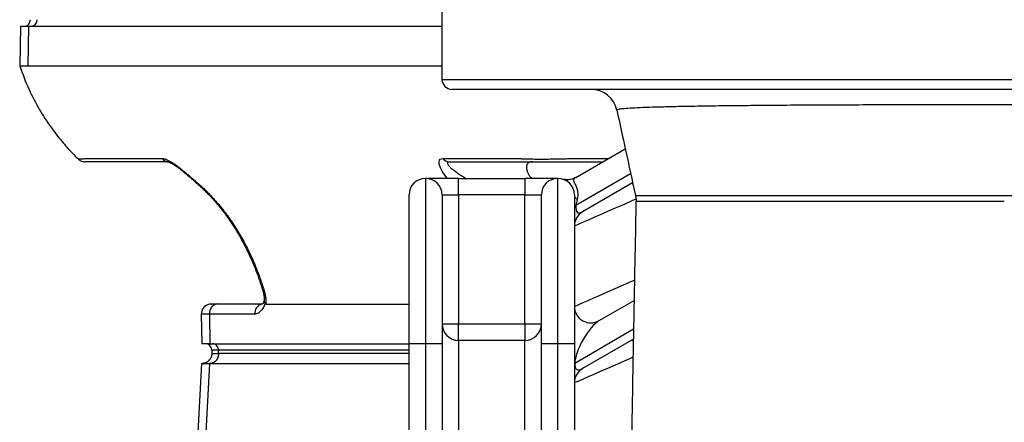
# Model space of a CAD drawing. Extents: x 131 to 726, y 61 to 2144.
# Tile 3 of 11: x 131 to 428, y 477 to 599. Entities that reach past the tile are written whole.
import ezdxf

# ---------------------------------------------------------------- set-up
doc = ezdxf.new("R2010")
doc.units = 0
doc.layers.get('0').update_dxf_attribs({"linetype": 'CONTINUOUS'})

msp = doc.modelspace()

# ---------------------------------------------------------------- linework, layer by layer
at = {"color": 7, "linetype": 'CONTINUOUS'}
for p, q in [((258.43, 604.97), (258.43, 580.97)), ((130.98, 597.04), (130.77, 585.04)), ((130.98, 597.04), (133.39, 597.04)), ((133.39, 597.04), (133.21, 585.04)), ((133.39, 597.04), (258.43, 597.04)), ((133.21, 585.04), (258.43, 585.04)), ((258.43, 580.97), (598.43, 580.97)), ((595.43, 577.97), (261.43, 577.97)), ((298.89, 551.29), (313.84, 560.01)), ((150.77, 557.05), (173.8, 557.05)), ((258.68, 557.05), (281.7, 557.05)), ((297.53, 557.05), (308.76, 557.05)), ((175.74, 556.04), (150.57, 556.04)), ((263.47, 551.04), (253.47, 551.04)), ((253.47, 551.04), (253.47, 501.04)), ((263.47, 551.04), (283.47, 551.04)), ((263.47, 546.04), (263.47, 551.04)), ((293.47, 551.04), (283.47, 551.04)), ((283.47, 551.04), (283.47, 546.04)), ((293.47, 501.04), (293.47, 551.04)), ((298.94, 542.9), (315.46, 552.53)), ((316.07, 549.73), (300.95, 540.91)), ((248.47, 501.04), (248.47, 546.04)), ((258.47, 546.04), (258.47, 501.04)), ((258.47, 546.04), (263.47, 546.04)), ((263.47, 546.04), (263.47, 507.04)), ((283.47, 546.04), (263.47, 546.04)), ((283.47, 507.04), (283.47, 546.04)), ((283.47, 546.04), (288.47, 546.04)), ((288.47, 501.04), (288.47, 546.04)), ((298.47, 546.04), (298.47, 501.04)), ((317, 545.88), (316.99, 545.88)), ((298.47, 542.9), (298.94, 542.9)), ((317.18, 544.04), (317.19, 544.04)), ((204.07, 513.04), (190.7, 513.04)), ((205.18, 513.04), (248.47, 513.04)), ((305.98, 508.01), (316.5, 514.14)), ((185.67, 509.99), (185.82, 501.04)), ((188.11, 509.99), (185.67, 509.99)), ((188.11, 509.99), (188.24, 501.04)), ((201.81, 509.99), (188.11, 509.99)), ((258.47, 507.04), (263.47, 507.04)), ((263.47, 502.04), (263.47, 507.04)), ((263.47, 507.04), (283.47, 507.04)), ((283.47, 507.04), (283.47, 502.04)), ((283.47, 507.04), (288.47, 507.04)), ((316.34, 505.4), (298.57, 495.03)), ((188.24, 501.04), (185.82, 501.04)), ((188.24, 501.04), (248.47, 501.04)), ((248.47, 376.14), (248.47, 501.04)), ((253.47, 501.04), (248.47, 501.04)), ((253.47, 501.04), (253.47, 391.05)), ((258.47, 501.04), (253.47, 501.04)), ((258.47, 501.04), (258.47, 391.05)), ((283.47, 502.04), (263.47, 502.04)), ((263.47, 502.04), (263.47, 462.44)), ((283.47, 466.81), (283.47, 502.04)), ((288.47, 468.29), (288.47, 501.04)), ((293.47, 501.04), (288.47, 501.04)), ((293.47, 468.29), (293.47, 501.04)), ((298.47, 501.04), (293.47, 501.04)), ((298.47, 501.04), (298.47, 467.24)), ((316.29, 502.44), (300.95, 493.49)), ((188.84, 499.11), (188.88, 498.03)), ((190.85, 499.11), (188.84, 499.11)), ((248.47, 499.11), (190.85, 499.11)), ((190.88, 498.04), (190.85, 499.11)), ((248.47, 498.04), (190.88, 498.04)), ((185.72, 495.05), (180.39, 393.48)), ((188.13, 495.04), (182.8, 393.54)), ((188.13, 495.04), (248.47, 495.04)), ((298.47, 495.03), (298.57, 495.03))]:
    msp.add_line(p, q, dxfattribs=at)
at = {"color": 7, "linetype": 'CONTINUOUS', "flags": 128}
for points in [[(185.59, 548.69), (185.33, 548.73), (185.17, 548.84)], [(316.15, 549.32), (316.14, 549.33), (315.99, 549.58), (315.95, 549.66)], [(317.06, 544.73), (315.85, 544.2), (313.29, 543.08), (310.81, 542), (308.47, 540.97), (306.29, 540.02), (304.32, 539.16), (302.6, 538.4), (301.14, 537.77), (299.99, 537.26), (299.15, 536.89), (298.64, 536.67), (298.47, 536.59)], [(298.47, 512.33), (298.64, 512.4), (299.15, 512.62), (299.99, 512.99), (301.14, 513.5), (302.6, 514.13), (304.32, 514.89), (306.29, 515.75), (308.47, 516.7), (310.81, 517.73), (313.29, 518.81), (315.85, 519.93), (316.61, 520.26)], [(315.95, 502.24), (315.99, 502.16), (316.14, 501.91), (316.24, 501.73)], [(316.17, 496.92), (315.85, 496.78), (313.29, 495.66), (310.81, 494.57), (308.47, 493.55), (306.29, 492.59), (304.32, 491.73), (302.6, 490.98), (301.14, 490.34), (299.99, 489.84), (299.15, 489.47), (298.64, 489.25), (298.47, 489.17)]]:
    msp.add_lwpolyline(points, dxfattribs=at)
at = {"color": 7, "linetype": 'CONTINUOUS'}
for centre, radius, start, end in [((132.03, 599.04), 2, 270, 0), ((134.16, 598.92), 1.88, 274.4017, 3.8115), ((261.43, 580.97), 3, 180, 270), ((303.49, 569.97), 8, 12.1553, 89.9526), ((175.79, 558.51), 2.46, 216.2399, 268.9369), ((260.66, 558.51), 2.46, 216.2399, 268.9372), ((253.47, 546.04), 5, 90, 180), ((253.47, 546.04), 5, 0, 90), ((293.47, 546.04), 5, 90, 180), ((293.47, 546.04), 5, 0, 90), ((300.27, 546.18), 1.81, 184.2325, 236.7763), ((303.47, 536.59), 5, 120.2564, 180), ((204.55, 517.47), 0.425, 224.8528, 285.4462), ((188.67, 510.04), 3, 90, 181), ((190.93, 510.22), 2.83, 94.4924, 184.7096), ((204.71, 510.2), 2.9, 106.4289, 184.077), ((303.47, 512.33), 5, 180, 300.2564), ((263.47, 507.04), 5, 180, 270), ((283.47, 507.04), 5, 270, 0), ((186.84, 499.04), 2, 2, 90), ((188.98, 499.18), 1.87, 357.992, 85.7797), ((303.47, 489.17), 5, 120.2564, 180)]:
    msp.add_arc(centre, radius, start, end, dxfattribs=at)
for centre, major_axis, ratio, start_param, end_param in [((303.47, 548.17), (3.93, 7.49), 0.306562, 2.498831, 3.596597), ((303.47, 548.17), (3.93, 7.49), 0.306562, 2.210677, 2.498831), ((303.47, 500.75), (4.24, 7.54), 0.32527, 0.506821, 2.593858), ((303.47, 500.75), (4.24, 7.54), 0.32527, 2.593858, 3.648414)]:
    msp.add_ellipse(centre, major_axis=major_axis, ratio=ratio, start_param=start_param, end_param=end_param, dxfattribs=at)
for points, knots in [([(130.77, 585.04), (131.65, 582.65), (133.33, 578.08), (136.58, 571.95), (139.94, 566.74), (143.3, 562.4), (146.13, 559.2), (147.89, 557.5), (148.51, 556.91)], [0, 0, 0, 0, 0.228137, 0.43397, 0.618288, 0.781546, 0.92398, 1, 1, 1, 1]), ([(130.77, 585.04), (130.77, 585.04), (130.98, 585.04), (131.8, 585.04), (132.42, 585.04), (133.21, 585.04)], [0, 0, 0, 0, 0.5, 0.5, 1, 1, 1, 1]), ([(311.31, 571.65), (312.18, 567.61), (314.05, 559.02), (315.92, 550.42), (316.91, 545.86)], [0, 0, 0, 0, 0.468902, 1, 1, 1, 1]), ([(545.47, 571.68), (545.49, 571.7), (545.6, 571.79), (544.93, 571.94), (543.47, 572.11), (541.11, 572.28), (537.96, 572.43), (534.06, 572.56), (529.43, 572.69), (524.03, 572.8), (517.93, 572.9), (511.27, 572.98), (504.03, 573.06), (496.18, 573.12), (487.84, 573.17), (479.16, 573.21), (470.15, 573.24), (460.74, 573.27), (451.23, 573.28), (441.79, 573.29), (432.4, 573.29), (422.91, 573.29), (414.37, 573.29), (406.92, 573.28), (400.52, 573.27), (394.17, 573.26), (386.9, 573.24), (378.83, 573.22), (370.04, 573.18), (361.59, 573.13), (353.62, 573.06), (346.26, 572.99), (339.47, 572.9), (333.27, 572.81), (327.76, 572.69), (323.03, 572.57), (319.04, 572.43), (315.82, 572.28), (313.41, 572.12), (311.93, 571.94), (311.25, 571.79), (311.37, 571.69), (311.41, 571.67)], [0, 0, 0, 0, 0.009391, 0.035921, 0.062451, 0.08974, 0.11703, 0.143468, 0.169906, 0.19711, 0.224313, 0.250678, 0.277043, 0.304175, 0.331306, 0.357595, 0.383884, 0.410938, 0.437991, 0.463203, 0.488416, 0.514303, 0.54019, 0.55784, 0.57549, 0.593366, 0.611242, 0.637764, 0.664287, 0.691594, 0.718902, 0.745546, 0.77219, 0.799624, 0.827058, 0.85387, 0.880683, 0.908289, 0.935896, 0.962991, 0.990087, 1, 1, 1, 1]), ([(148.48, 556.9), (148.62, 556.77), (148.91, 556.52), (149.44, 556.25), (150, 556.08), (150.38, 556.05), (150.57, 556.04)], [0, 0, 0, 0, 0.24768, 0.500005, 0.752333, 1, 1, 1, 1]), ([(148.49, 556.89), (148.49, 556.89), (148.49, 556.89), (148.51, 556.89), (148.53, 556.89), (148.56, 556.89), (148.61, 556.9), (148.66, 556.9), (148.72, 556.9), (148.8, 556.91), (148.88, 556.91), (148.97, 556.92), (149.1, 556.93), (149.28, 556.94), (149.53, 556.96), (149.8, 556.98), (150.1, 557), (150.42, 557.02), (150.66, 557.04), (150.77, 557.05)], [0, 0, 0, 0, 0.04643, 0.09262, 0.138581, 0.184329, 0.229876, 0.275235, 0.320412, 0.365414, 0.410243, 0.454904, 0.499401, 0.587896, 0.674161, 0.758304, 0.840474, 0.920952, 1, 1, 1, 1]), ([(173.8, 557.05), (173.84, 557.05), (173.91, 557.05), (174.03, 557.04), (174.16, 557.02), (174.29, 557), (174.42, 556.97), (174.56, 556.93), (174.71, 556.89), (174.85, 556.84), (175.18, 556.72), (175.7, 556.49), (176.45, 556.07), (177.24, 555.58), (178.3, 554.85), (179.36, 554.03), (180.42, 553.17), (181.19, 552.53), (181.96, 551.87), (182.66, 551.27), (183.29, 550.72), (183.86, 550.21), (184.44, 549.71), (185.02, 549.2), (185.4, 548.86), (185.59, 548.69)], [0, 0, 0, 0, 0.013958, 0.027882, 0.041795, 0.055717, 0.069668, 0.08367, 0.097743, 0.111908, 0.126184, 0.187935, 0.251611, 0.313009, 0.376665, 0.50193, 0.563645, 0.627273, 0.688667, 0.75167, 0.799603, 0.84832, 0.897907, 0.948438, 1, 1, 1, 1]), ([(260.15, 551.04), (260.08, 551.11), (259.16, 552.04), (258.3, 553.48), (257.62, 555.11), (257.51, 556.14), (257.8, 556.9), (258.39, 557), (258.68, 557.05)], [0, 0, 0, 0, 0.026082, 0.355397, 0.51935, 0.681436, 0.841646, 1, 1, 1, 1]), ([(281.7, 557.05), (281.78, 557.05), (281.94, 557.03), (282.2, 557.02), (282.46, 557), (282.74, 556.99), (283.03, 556.98), (283.34, 556.97), (283.65, 556.95), (283.99, 556.94), (284.33, 556.93), (285.13, 556.92), (286.46, 556.89), (288.45, 556.88), (290.59, 556.89), (292.35, 556.92), (293.64, 556.94), (294.45, 556.96), (295.24, 556.98), (296.01, 557), (296.78, 557.02), (297.28, 557.04), (297.53, 557.05)], [0, 0, 0, 0, 0.023647, 0.047537, 0.071693, 0.096146, 0.120926, 0.146066, 0.171582, 0.197485, 0.223788, 0.250503, 0.37368, 0.499789, 0.62608, 0.74952, 0.7938, 0.836964, 0.879066, 0.920181, 0.960448, 1, 1, 1, 1]), ([(175.47, 556.06), (175.59, 556.05), (175.84, 556.03), (176.63, 555.68), (177.67, 555.06), (178.94, 554.14), (180.38, 553), (181.93, 551.69), (183.56, 550.26), (184.62, 549.32), (185.17, 548.84)], [0, 0, 0, 0, 0.078834, 0.168508, 0.272401, 0.391437, 0.525, 0.672826, 0.831903, 1, 1, 1, 1]), ([(265.58, 551.04), (265.36, 551.17), (265.14, 551.3), (264.7, 551.55), (264.48, 551.68), (263.86, 552.06), (263.46, 552.32), (262.7, 552.85), (262.35, 553.12), (261.7, 553.64), (261.41, 553.9), (261.03, 554.28), (260.91, 554.4), (260.69, 554.64), (260.6, 554.76), (260.43, 554.98), (260.36, 555.09), (260.25, 555.29), (260.2, 555.39), (260.15, 555.57), (260.13, 555.64), (260.14, 555.78), (260.16, 555.84), (260.27, 555.99), (260.41, 556.04), (260.62, 556.04)], [0, 0, 0, 0, 0.0625, 0.0625, 0.125, 0.125, 0.25, 0.25, 0.375, 0.375, 0.5, 0.5, 0.5625, 0.5625, 0.625, 0.625, 0.6875, 0.6875, 0.75, 0.75, 0.8125, 0.8125, 0.875, 0.875, 1, 1, 1, 1]), ([(260.62, 556.04), (265.14, 556.04), (270.32, 556.04), (276.16, 556.04), (278.14, 556.04), (280.11, 556.04), (282.12, 556.04), (283.98, 556.04), (286.42, 556.04), (289.32, 556.04), (292.43, 556.04), (295.29, 556.04), (298.03, 556.04), (300.31, 556.04), (302.86, 556.04), (305.01, 556.04), (306.48, 556.04), (307.04, 556.04)], [0, 0, 0, 0, 0.375213, 0.429932, 0.484651, 0.539369, 0.594088, 0.64878, 0.703519, 0.750395, 0.797514, 0.844538, 0.870877, 0.911001, 0.938974, 0.976737, 1, 1, 1, 1]), ([(285.8, 556.04), (285.75, 556.04), (285.65, 556.04), (285.51, 556.03), (285.37, 556.02), (285.24, 555.99), (285.11, 555.96), (284.91, 555.91), (284.66, 555.8), (284.4, 555.6), (284.19, 555.36), (284, 554.96), (283.92, 554.37), (284.04, 553.71), (284.22, 553.16), (284.4, 552.73), (284.61, 552.32), (284.84, 551.91), (285.12, 551.48), (285.34, 551.19), (285.45, 551.04)], [0, 0, 0, 0, 0.021934, 0.0436, 0.065039, 0.086297, 0.107418, 0.128449, 0.189858, 0.250623, 0.310939, 0.372132, 0.500874, 0.618764, 0.683685, 0.750554, 0.808171, 0.867234, 0.933042, 1, 1, 1, 1]), ([(297.64, 550.81), (297.43, 550.76), (297, 550.65), (296.35, 550.62), (295.78, 550.66), (295.41, 550.72), (295.3, 550.75), (295.29, 550.75)], [0, 0, 0, 0, 0.262395, 0.553385, 0.798526, 0.983493, 1, 1, 1, 1]), ([(298.86, 551.32), (298.78, 551.27), (298.46, 551.06), (298.04, 550.89), (297.69, 550.82), (297.64, 550.81)], [0, 0, 0, 0, 0.2044079, 0.8760806, 1, 1, 1, 1]), ([(298.89, 551.29), (298.74, 551.21), (298.61, 551.12), (298.39, 550.92), (298.3, 550.82), (298.19, 550.59), (298.17, 550.46), (298.22, 550.15), (298.29, 549.97), (298.53, 549.52), (298.68, 549.24), (299.02, 548.54), (299.18, 548.14), (299.36, 547.45), (299.41, 547.21), (299.47, 546.71), (299.49, 546.46), (299.48, 545.69), (299.41, 545.17), (299.28, 544.66)], [0, 0, 0, 0, 0.125, 0.125, 0.25, 0.25, 0.375, 0.375, 0.5, 0.5, 0.625, 0.625, 0.75, 0.75, 0.8125, 0.8125, 0.875, 0.875, 1, 1, 1, 1]), ([(185.17, 548.84), (186.14, 547.92), (187.88, 546.27), (190.03, 543.86), (191.62, 541.92), (192.94, 540.19), (194.34, 538.24), (196.03, 535.66), (198.01, 532.29), (200.14, 528.09), (202.35, 523), (203.59, 519.2), (204.25, 517.17)], [0, 0, 0, 0, 0.110968, 0.199637, 0.266485, 0.315333, 0.377504, 0.460323, 0.564268, 0.688918, 0.833858, 1, 1, 1, 1]), ([(185.59, 548.69), (185.77, 548.52), (186.13, 548.2), (186.66, 547.7), (187.17, 547.19), (187.68, 546.69), (188.17, 546.18), (188.66, 545.67), (189.13, 545.16), (189.6, 544.65), (190.05, 544.14), (190.5, 543.63), (190.94, 543.11), (191.36, 542.6), (192.62, 541.05), (194.58, 538.41), (197.11, 534.48), (199.37, 530.38), (200.96, 527.02), (201.99, 524.59), (202.59, 523.09), (203.16, 521.59), (203.69, 520.08), (204.2, 518.57), (204.51, 517.56), (204.66, 517.06)], [0, 0, 0, 0, 0.020333, 0.040474, 0.060422, 0.080179, 0.099744, 0.119118, 0.138301, 0.157294, 0.176095, 0.194707, 0.213127, 0.231357, 0.249396, 0.376419, 0.498093, 0.625492, 0.749164, 0.791659, 0.833881, 0.875828, 0.917498, 0.95889, 1, 1, 1, 1]), ([(316.93, 545.86), (316.96, 545.74), (317.13, 545.16), (317.12, 544.53), (317.11, 544.04)], [0, 0, 0, 0, 0.200548, 1, 1, 1, 1]), ([(316.99, 545.88), (316.97, 545.88), (316.88, 545.87), (317.54, 545.87), (318.98, 545.86), (321.23, 545.85), (324.27, 545.85), (328.06, 545.84), (332.52, 545.84), (337.62, 545.84), (343.43, 545.83), (349.82, 545.83), (356.65, 545.83), (363.91, 545.82), (371.7, 545.82), (379.85, 545.81), (388.21, 545.81), (396.8, 545.81), (405.7, 545.81), (414.03, 545.81), (421.62, 545.81), (426.16, 545.81), (428.43, 545.81)], [0, 0, 0, 0, 0.0171, 0.072954, 0.126687, 0.180419, 0.235671, 0.290923, 0.343941, 0.39696, 0.451481, 0.506002, 0.557844, 0.609686, 0.662974, 0.716262, 0.767227, 0.818191, 0.870591, 0.922991, 0.961419, 1, 1, 1, 1]), ([(428.43, 545.81), (432.39, 545.81), (440.35, 545.81), (451.23, 545.81), (461.01, 545.81), (469.72, 545.81), (478.22, 545.82), (484.01, 545.82), (489.67, 545.82), (495.18, 545.82), (502.6, 545.83), (509.53, 545.83), (515.87, 545.83), (521.51, 545.84), (526.49, 545.84), (530.77, 545.85), (534.29, 545.85), (537, 545.86), (538.86, 545.86), (539.87, 545.87), (539.86, 545.88), (539.86, 545.88)], [0, 0, 0, 0, 0.066958, 0.134742, 0.186491, 0.238241, 0.291489, 0.344738, 0.35077, 0.404639, 0.45851, 0.514004, 0.569498, 0.624154, 0.67881, 0.735114, 0.79142, 0.847631, 0.903843, 0.961791, 1, 1, 1, 1]), ([(317.08, 544.04), (317.07, 543.4), (316.97, 538.45), (316.8, 529.64), (316.57, 517.86), (316.37, 506.98), (316.18, 496.97), (316.02, 487.81), (315.88, 479.45), (315.75, 471.88), (315.63, 464.37), (315.52, 457.08), (315.43, 450.16), (315.36, 444.28), (315.3, 439.34), (315.26, 435.25), (315.23, 431.82), (315.21, 429.03), (315.2, 426.68), (315.19, 424.64), (315.18, 422.72), (315.17, 420.83), (315.17, 418.79), (315.17, 416.4), (315.18, 413), (315.2, 410.5), (315.21, 408.9)], [0, 0, 0, 0, 0.0111736, 0.0855962, 0.1564345, 0.2236652, 0.2872836, 0.3472804, 0.4036334, 0.4563334, 0.5053875, 0.5656172, 0.6194345, 0.6669913, 0.7084472, 0.7439587, 0.7736872, 0.8003448, 0.8204067, 0.8397016, 0.8582385, 0.8760267, 0.8949618, 0.9189334, 0.9479673, 1, 1, 1, 1]), ([(428.43, 544.08), (426.18, 544.08), (421.66, 544.08), (413.14, 544.08), (402.95, 544.08), (391.33, 544.07), (380.09, 544.07), (369.4, 544.07), (359.38, 544.07), (350.9, 544.06), (343.87, 544.06), (338.09, 544.06), (332.93, 544.06), (328.43, 544.06), (324.65, 544.05), (321.59, 544.05), (319.27, 544.05), (317.78, 544.04), (317.09, 544.04), (317.16, 544.04), (317.18, 544.04)], [0, 0, 0, 0, 0.038338, 0.076676, 0.145209, 0.213959, 0.282501, 0.35224, 0.422195, 0.491941, 0.54546, 0.599165, 0.652873, 0.706395, 0.760693, 0.81518, 0.86967, 0.923973, 0.978968, 1, 1, 1, 1]), ([(204.25, 517.17), (204.42, 516.45), (204.73, 515.18), (204.68, 514.19), (204.66, 513.76)], [0, 0, 0, 0, 0.566861, 1, 1, 1, 1]), ([(204.66, 517.06), (204.69, 516.97), (204.74, 516.79), (204.81, 516.53), (204.88, 516.26), (204.94, 516), (204.99, 515.74), (205.04, 515.49), (205.08, 515.23), (205.13, 514.89), (205.17, 514.47), (205.2, 513.98), (205.21, 513.5), (205.19, 513.2), (205.18, 513.04)], [0, 0, 0, 0, 0.063392, 0.126455, 0.189259, 0.251876, 0.314376, 0.376831, 0.439313, 0.501892, 0.627221, 0.751638, 0.875708, 1, 1, 1, 1]), ([(190.7, 513.04), (190.34, 513.04), (189.62, 513.04), (188.97, 513.04), (188.66, 513.04), (188.7, 513.04), (188.71, 513.04)], [0, 0, 0, 0, 0.294213, 0.591997, 0.889786, 1, 1, 1, 1]), ([(204.96, 513.17), (204.93, 513.1), (204.88, 512.96), (204.8, 512.76), (204.72, 512.57), (204.63, 512.38), (204.54, 512.2), (204.45, 512.02), (204.27, 511.7), (203.99, 511.28), (203.59, 510.81), (203.16, 510.44), (202.79, 510.23), (202.49, 510.1), (202.27, 510.04), (202.04, 510), (201.89, 509.99), (201.81, 509.99)], [0, 0, 0, 0, 0.0353284, 0.070566, 0.10575, 0.140918, 0.1761076, 0.2113563, 0.2467014, 0.3733273, 0.500024, 0.6266461, 0.7533396, 0.815092, 0.876652, 0.9382209, 1, 1, 1, 1]), ([(204.66, 514.09), (204.58, 513.89), (204.39, 513.39), (204.06, 512.93), (203.99, 512.97), (203.95, 513)], [0, 0, 0, 0, 0.216176, 0.526419, 1, 1, 1, 1]), ([(204.72, 513.99), (204.7, 513.94), (204.61, 513.69), (204.8, 513.41), (204.96, 513.17)], [0, 0, 0, 0, 0.176885, 1, 1, 1, 1]), ([(205.18, 513.04), (205.17, 513.04), (205.13, 513.05), (205.08, 513.06), (205.04, 513.09), (205, 513.12), (204.97, 513.15), (204.96, 513.17)], [0, 0, 0, 0, 0.21567, 0.420672, 0.617681, 0.809708, 1, 1, 1, 1]), ([(188.87, 498.04), (188.83, 497.67), (188.77, 497.09), (188.4, 496.39), (188.01, 495.91), (187.53, 495.52), (186.83, 495.15), (186.25, 495.08), (185.87, 495.04)], [0, 0, 0, 0, 0.239458, 0.368362, 0.500001, 0.631639, 0.760544, 1, 1, 1, 1]), ([(190.88, 498.04), (190.88, 497.99), (190.88, 497.87), (190.87, 497.7), (190.85, 497.53), (190.82, 497.36), (190.78, 497.19), (190.73, 497.03), (190.68, 496.87), (190.61, 496.71), (190.55, 496.56), (190.47, 496.42), (190.39, 496.29), (190.31, 496.16), (190.22, 496.04), (190.12, 495.92), (190.03, 495.82), (189.93, 495.72), (189.83, 495.63), (189.73, 495.55), (189.63, 495.48), (189.53, 495.41), (189.43, 495.35), (189.33, 495.3), (189.24, 495.25), (189.14, 495.21), (189.05, 495.18), (188.96, 495.15), (188.87, 495.12), (188.79, 495.1), (188.71, 495.08), (188.63, 495.07), (188.55, 495.06), (188.48, 495.05), (188.41, 495.05), (188.35, 495.04), (188.3, 495.04), (188.28, 495.04)], [0, 0, 0, 0, 0.036491, 0.07316, 0.109931, 0.146727, 0.183468, 0.220076, 0.256473, 0.292582, 0.328331, 0.363649, 0.39847, 0.432733, 0.466381, 0.499363, 0.531633, 0.563151, 0.593882, 0.623798, 0.652874, 0.681093, 0.708439, 0.734903, 0.76048, 0.785168, 0.808967, 0.831883, 0.853921, 0.875091, 0.895402, 0.914868, 0.933501, 0.951316, 0.968327, 0.98455, 1, 1, 1, 1]), ([(188.88, 498.04), (188.88, 498.04), (189.05, 498.04), (189.72, 498.04), (190.23, 498.04), (190.88, 498.04)], [0, 0, 0, 0, 0.5, 0.5, 1, 1, 1, 1]), ([(185.72, 495.04), (185.72, 495.04), (185.72, 495.04), (185.73, 495.04), (185.76, 495.04), (185.79, 495.04), (185.84, 495.04), (185.9, 495.04), (185.96, 495.04), (186.04, 495.04), (186.12, 495.04), (186.22, 495.04), (186.36, 495.04), (186.54, 495.04), (186.79, 495.04), (187.08, 495.04), (187.39, 495.04), (187.74, 495.04), (188, 495.04), (188.13, 495.04)], [0, 0, 0, 0, 0.045639, 0.091163, 0.136598, 0.18197, 0.227304, 0.272626, 0.317962, 0.363339, 0.408782, 0.454317, 0.49997, 0.583557, 0.666832, 0.749954, 0.833083, 0.916379, 1, 1, 1, 1])]:
    msp.add_open_spline(points, degree=3, knots=knots, dxfattribs=at)

doc.saveas('drawing.dxf')
